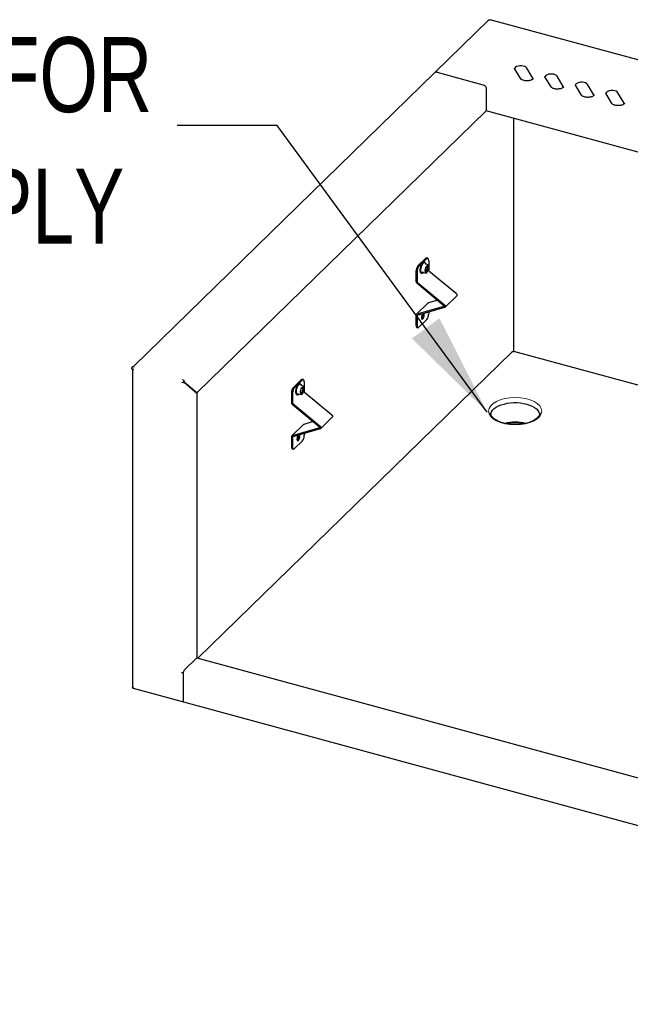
# Model space of a CAD drawing. Header units: inches. Extents: x 36 to 211, y 21 to 146.
# Tile 35 of 52: x 156 to 168, y 103 to 122. Entities that reach past the tile are written whole.
import ezdxf

# ---------------------------------------------------------------- set-up
doc = ezdxf.new("R2010")
doc.units = ezdxf.units.IN
doc.header["$LTSCALE"] = 16
doc.header["$MEASUREMENT"] = 0
doc.layers.add('FORMAT', color=7, linetype='Continuous')
doc.styles.add('SLDTEXTSTYLE0', font='TXT', dxfattribs={"width": 0.75})
doc.dimstyles.new('SLDDIMSTYLE2', dxfattribs={"dimtxt": 0.18, "dimasz": 2.08, "dimexe": 0, "dimexo": 0.0625, "dimgap": 0, "dimtad": 0, "dimtih": 1, "dimtoh": 1, "dimdec": 0, "dimrnd": 1e-09, "dimzin": 0, "dimdsep": 46, "dimlunit": 5, "dimtxsty": 'Standard', "dimsah": 1, "dimcen": 0.09, "dimadec": 0, "dimazin": 0, "dimtfac": 2.08, "dimtdec": 0, "dimtofl": 0, "dimtmove": 0, "dimatfit": 3, "dimfxl": 0, "dimfrac": 2, "dimtolj": 1, "dimtzin": 0, "dimarcsym": 0})

# ---------------------------------------------------------------- blocks, each defined once
blk = doc.blocks.new('SW_NOTE_0_8')
at = {"layer": 'FORMAT', "color": 0, "char_height": 1.5, "attachment_point": 3, "style": 'SLDTEXTSTYLE0'}
for s, insert in [('%%c', (-19.396, 1.77)), ('1-1/2 OPENING FOR', (-0.498, 1.77)), ('ELECTRICAL SUPPLY', (-1.056, -0.86))]:
    blk.add_mtext(s, dxfattribs=dict(at, insert=insert))

msp = doc.modelspace()

# ---------------------------------------------------------------- hatches: boundary and pattern name
at = {"layer": 'FORMAT'}
h = msp.add_hatch(dxfattribs=at)
h.set_pattern_fill('ANSI31', color=256, scale=0.6666667, style=0)
edge = h.paths.add_edge_path(flags=0)
edge.add_ellipse((166.098, 114.573), major_axis=(-0.532, 0), ratio=0.515038, start_angle=0, end_angle=0)

# ---------------------------------------------------------------- linework, layer by layer
at = {"color": 7, "linetype": 'Continuous', "lineweight": 25}
for p, q in [((165.572, 122.402), (164.498, 121.354)), ((189.855, 115.809), (165.595, 122.403)), ((164.491, 121.347), (158.463, 115.464)), ((165.481, 121.091), (164.518, 121.352)), ((166.209, 121.223), (166.086, 121.428)), ((166.452, 121.233), (166.329, 121.438)), ((166.457, 121.221), (166.452, 121.233)), ((166.817, 121.058), (166.694, 121.263)), ((167.06, 121.068), (166.937, 121.273)), ((165.515, 121.048), (165.515, 120.581)), ((167.065, 121.056), (167.06, 121.068)), ((167.425, 120.892), (167.302, 121.097)), ((167.668, 120.902), (167.545, 121.108)), ((167.673, 120.89), (167.668, 120.902)), ((168.033, 120.727), (167.91, 120.932)), ((168.277, 120.737), (168.153, 120.942)), ((165.515, 120.581), (159.733, 114.938)), ((187.39, 114.636), (165.515, 120.581)), ((168.281, 120.725), (168.277, 120.737)), ((166.063, 120.432), (166.063, 115.766)), ((164.151, 117.478), (164.307, 117.63)), ((164.173, 117.472), (164.329, 117.624)), ((164.351, 117.633), (164.328, 117.639)), ((164.293, 117.547), (164.281, 117.55)), ((164.364, 117.498), (164.304, 117.515)), ((164.33, 117.342), (164.367, 117.417)), ((164.367, 117.418), (164.366, 117.495)), ((164.368, 117.59), (164.368, 117.395)), ((164.112, 117.368), (164.112, 117.173)), ((164.135, 117.362), (164.135, 117.167)), ((164.221, 117.331), (164.234, 117.328)), ((164.229, 117.358), (164.29, 117.342)), ((164.229, 117.358), (164.229, 117.358)), ((164.29, 117.342), (164.327, 117.34)), ((164.374, 117.383), (164.918, 116.931)), ((164.129, 117.14), (164.673, 116.688)), ((164.14, 117.156), (164.685, 116.703)), ((164.695, 116.652), (164.928, 116.879)), ((164.353, 116.733), (164.119, 116.505)), ((164.673, 116.668), (164.129, 116.511)), ((164.685, 116.646), (164.14, 116.489)), ((164.548, 116.792), (164.363, 116.739)), ((164.112, 116.487), (164.112, 116.292)), ((164.135, 116.481), (164.135, 116.286)), ((164.225, 116.421), (164.229, 116.423)), ((164.229, 116.423), (164.233, 116.428)), ((164.258, 116.51), (164.256, 116.523)), ((164.368, 116.555), (164.368, 116.514)), ((164.129, 116.249), (164.152, 116.243)), ((164.173, 116.252), (164.329, 116.404)), ((166.038, 115.762), (159.755, 109.63)), ((183.654, 110.99), (166.068, 115.769)), ((158.446, 115.469), (158.48, 115.46)), ((158.428, 115.418), (158.462, 115.409)), ((158.442, 115.414), (158.442, 109.041)), ((159.46, 115.138), (159.426, 115.147)), ((159.478, 115.189), (159.444, 115.198)), ((159.472, 115.149), (159.46, 115.138)), ((159.478, 115.153), (159.472, 115.155)), ((159.472, 115.15), (159.478, 115.153)), ((159.479, 115.156), (159.473, 115.158)), ((159.479, 115.156), (159.477, 115.167)), ((159.478, 115.167), (159.478, 115.189)), ((159.478, 115.153), (159.732, 114.935)), ((159.733, 114.938), (159.479, 115.156)), ((161.662, 115.048), (161.818, 115.2)), ((161.684, 115.042), (161.84, 115.194)), ((161.804, 115.117), (161.792, 115.121)), ((161.875, 115.068), (161.815, 115.085)), ((161.862, 115.203), (161.839, 115.209)), ((161.878, 114.988), (161.878, 115.065)), ((161.879, 115.161), (161.879, 114.966)), ((159.733, 114.938), (159.726, 114.94)), ((159.732, 114.935), (159.732, 109.636)), ((161.623, 114.939), (161.623, 114.744)), ((161.645, 114.933), (161.645, 114.738)), ((161.732, 114.902), (161.745, 114.898)), ((161.74, 114.929), (161.8, 114.913)), ((161.74, 114.929), (161.74, 114.929)), ((161.801, 114.913), (161.837, 114.91)), ((161.841, 114.912), (161.877, 114.986)), ((161.885, 114.954), (162.429, 114.502)), ((161.64, 114.711), (162.184, 114.258)), ((161.651, 114.726), (162.196, 114.274)), ((162.206, 114.222), (162.439, 114.45)), ((165.605, 114.536), (165.605, 114.54)), ((161.864, 114.304), (161.63, 114.076)), ((162.059, 114.363), (161.874, 114.309)), ((161.623, 114.058), (161.623, 113.863)), ((162.184, 114.238), (161.64, 114.082)), ((162.196, 114.216), (161.651, 114.06)), ((161.769, 114.08), (161.767, 114.093)), ((161.879, 114.125), (161.879, 114.084)), ((161.645, 114.052), (161.645, 113.856)), ((161.684, 113.823), (161.84, 113.975)), ((161.736, 113.991), (161.74, 113.994)), ((161.74, 113.994), (161.744, 113.999)), ((161.64, 113.82), (161.663, 113.814)), ((159.478, 109.388), (159.732, 109.636)), ((159.732, 109.636), (181.731, 103.658)), ((159.46, 109.335), (159.426, 109.345)), ((159.46, 109.338), (159.46, 108.775)), ((159.46, 109.335), (159.46, 108.775)), ((158.446, 109.04), (158.468, 109.034)), ((158.461, 109.029), (159.468, 108.756)), ((159.468, 108.756), (181.726, 102.706))]:
    msp.add_line(p, q, dxfattribs=at)
at = {"color": 7, "linetype": 'Continuous', "lineweight": 25, "flags": 128}
for points in [[(166.329, 121.438), (166.314, 121.455), (166.29, 121.468), (166.26, 121.478), (166.226, 121.483), (166.19, 121.483), (166.156, 121.477), (166.127, 121.467), (166.104, 121.453), (166.089, 121.436), (166.086, 121.428)], [(166.937, 121.273), (166.922, 121.289), (166.898, 121.303), (166.868, 121.313), (166.834, 121.318), (166.798, 121.317), (166.764, 121.312), (166.735, 121.302), (166.712, 121.288), (166.698, 121.271), (166.694, 121.262)], [(167.545, 121.108), (167.53, 121.124), (167.506, 121.138), (167.476, 121.147), (167.442, 121.152), (167.406, 121.152), (167.372, 121.147), (167.343, 121.137), (167.32, 121.123), (167.306, 121.106), (167.302, 121.097)], [(168.153, 120.942), (168.138, 120.959), (168.115, 120.973), (168.084, 120.982), (168.05, 120.987), (168.014, 120.987), (167.98, 120.981), (167.951, 120.971), (167.928, 120.957), (167.914, 120.941), (167.91, 120.932)], [(164.368, 117.59), (164.367, 117.603), (164.365, 117.615), (164.361, 117.623), (164.356, 117.63), (164.351, 117.633), (164.344, 117.633), (164.337, 117.63), (164.329, 117.624)], [(164.221, 117.331), (164.213, 117.336), (164.204, 117.351), (164.199, 117.374), (164.199, 117.402), (164.203, 117.434), (164.212, 117.467), (164.224, 117.497), (164.239, 117.523), (164.254, 117.541), (164.27, 117.55), (164.281, 117.55)], [(164.27, 117.347), (164.268, 117.345), (164.253, 117.331), (164.238, 117.327), (164.225, 117.333), (164.216, 117.347), (164.211, 117.37), (164.211, 117.399), (164.216, 117.431), (164.224, 117.464), (164.236, 117.494), (164.251, 117.519), (164.267, 117.537), (164.282, 117.546), (164.296, 117.546), (164.307, 117.535), (164.314, 117.516), (164.315, 117.512)], [(164.362, 117.452), (164.36, 117.428), (164.354, 117.403), (164.345, 117.381), (164.333, 117.363), (164.321, 117.353), (164.31, 117.352), (164.302, 117.36), (164.298, 117.376), (164.297, 117.398), (164.302, 117.423), (164.31, 117.447), (164.32, 117.467), (164.332, 117.481), (164.344, 117.487), (164.353, 117.484), (164.36, 117.471), (164.362, 117.452)], [(164.301, 117.363), (164.301, 117.363), (164.312, 117.37), (164.324, 117.386), (164.333, 117.407), (164.339, 117.431), (164.341, 117.454), (164.339, 117.472), (164.333, 117.482)], [(164.338, 117.484), (164.343, 117.474), (164.346, 117.454), (164.344, 117.43), (164.337, 117.405), (164.327, 117.383), (164.315, 117.367), (164.304, 117.359)], [(164.309, 117.356), (164.315, 117.356), (164.327, 117.363), (164.339, 117.38), (164.349, 117.402), (164.356, 117.427), (164.358, 117.451)], [(164.358, 117.451), (164.355, 117.471), (164.348, 117.482), (164.344, 117.484)], [(164.918, 116.931), (164.925, 116.924), (164.93, 116.915), (164.934, 116.907), (164.935, 116.898), (164.934, 116.889), (164.93, 116.882), (164.928, 116.879)], [(164.673, 116.688), (164.676, 116.685), (164.678, 116.682), (164.679, 116.679), (164.679, 116.676), (164.679, 116.673), (164.678, 116.671), (164.676, 116.669), (164.673, 116.668)], [(164.685, 116.703), (164.692, 116.696), (164.697, 116.688), (164.701, 116.679), (164.702, 116.67), (164.701, 116.662), (164.697, 116.655), (164.692, 116.649), (164.685, 116.646)], [(164.247, 116.52), (164.24, 116.51), (164.231, 116.489), (164.224, 116.465), (164.222, 116.443), (164.224, 116.424), (164.231, 116.413), (164.24, 116.411), (164.251, 116.417), (164.262, 116.432), (164.272, 116.453), (164.278, 116.477), (164.28, 116.5), (164.28, 116.5)], [(164.28, 116.5), (164.278, 116.518), (164.274, 116.528)], [(164.135, 116.286), (164.135, 116.273), (164.137, 116.261), (164.141, 116.253), (164.146, 116.246), (164.152, 116.243), (164.159, 116.243), (164.166, 116.246), (164.173, 116.252)], [(161.732, 114.902), (161.723, 114.907), (161.715, 114.922), (161.71, 114.946), (161.71, 114.975), (161.715, 115.007), (161.723, 115.039), (161.736, 115.069), (161.75, 115.094), (161.766, 115.112), (161.781, 115.12), (161.792, 115.121)], [(161.781, 114.918), (161.778, 114.915), (161.763, 114.902), (161.748, 114.898), (161.736, 114.904), (161.727, 114.919), (161.722, 114.942), (161.722, 114.971), (161.727, 115.003), (161.736, 115.036), (161.748, 115.066), (161.763, 115.091), (161.778, 115.109), (161.794, 115.117), (161.808, 115.116), (161.818, 115.105), (161.825, 115.086), (161.826, 115.082)], [(161.873, 115.022), (161.871, 114.998), (161.865, 114.973), (161.855, 114.95), (161.844, 114.933), (161.832, 114.923), (161.821, 114.923), (161.813, 114.931), (161.808, 114.947), (161.808, 114.97), (161.813, 114.994), (161.821, 115.018), (161.832, 115.039), (161.844, 115.053), (161.855, 115.058), (161.865, 115.054), (161.871, 115.041), (161.873, 115.022)], [(161.812, 114.933), (161.823, 114.94), (161.834, 114.956), (161.844, 114.977), (161.85, 115.001), (161.852, 115.023), (161.85, 115.042), (161.844, 115.053)], [(161.849, 115.055), (161.855, 115.044), (161.857, 115.024), (161.855, 115), (161.848, 114.975), (161.838, 114.953), (161.826, 114.937), (161.815, 114.93)], [(161.879, 115.161), (161.878, 115.174), (161.876, 115.185), (161.872, 115.194), (161.867, 115.2), (161.862, 115.203), (161.855, 115.203), (161.848, 115.2), (161.84, 115.194)], [(161.869, 115.021), (161.866, 115.041), (161.86, 115.053), (161.855, 115.055)], [(161.82, 114.926), (161.826, 114.926), (161.838, 114.933), (161.85, 114.949), (161.86, 114.972), (161.866, 114.997), (161.869, 115.021)], [(165.607, 114.511), (165.61, 114.526), (165.624, 114.56), (165.647, 114.593), (165.679, 114.623), (165.718, 114.651), (165.764, 114.677), (165.817, 114.698), (165.875, 114.716), (165.936, 114.73), (166.001, 114.739), (166.068, 114.743), (166.136, 114.743), (166.202, 114.738), (166.267, 114.728), (166.328, 114.714)], [(166.328, 114.714), (166.386, 114.696), (166.438, 114.674), (166.483, 114.648), (166.522, 114.62), (166.552, 114.589), (166.574, 114.556), (166.587, 114.522), (166.59, 114.509)], [(162.429, 114.502), (162.436, 114.494), (162.441, 114.486), (162.445, 114.477), (162.446, 114.468), (162.445, 114.46), (162.441, 114.453), (162.439, 114.45)], [(162.184, 114.258), (162.187, 114.256), (162.189, 114.253), (162.19, 114.25), (162.19, 114.247), (162.19, 114.244), (162.189, 114.241), (162.187, 114.239), (162.184, 114.238)], [(162.196, 114.274), (162.203, 114.267), (162.208, 114.258), (162.212, 114.249), (162.213, 114.241), (162.212, 114.232), (162.208, 114.225), (162.203, 114.22), (162.196, 114.216)], [(161.758, 114.09), (161.751, 114.08), (161.741, 114.06), (161.735, 114.036), (161.733, 114.013), (161.735, 113.995), (161.741, 113.984), (161.751, 113.981), (161.762, 113.988), (161.773, 114.003), (161.783, 114.024), (161.789, 114.048), (161.791, 114.07), (161.791, 114.07)], [(161.791, 114.07), (161.789, 114.089), (161.785, 114.098)], [(161.645, 113.856), (161.646, 113.843), (161.648, 113.832), (161.652, 113.823), (161.657, 113.817), (161.663, 113.814), (161.669, 113.814), (161.677, 113.817), (161.684, 113.823)], [(159.46, 108.775), (159.46, 108.769), (159.461, 108.764), (159.463, 108.76), (159.465, 108.757), (159.468, 108.756)]]:
    msp.add_lwpolyline(points, dxfattribs=at)
at = {"color": 7, "linetype": 'Continuous', "lineweight": 25}
for centre, radius, start, end in [((164.509, 121.326), 0.0277, 71.5838, 131.3262), ((165.468, 121.045), 0.047, 3.3916, 74.3338), ((164.325, 117.616), 0.0225, 80.7318, 143.9675), ((164.283, 117.369), 0.17, 140.5129, 180.3434), ((164.305, 117.363), 0.17, 140.5129, 180.3434), ((164.363, 117.495), 0.00333, 0.4939, 74.7955), ((164.364, 117.418), 0.00333, 334.2719, 0.4939), ((164.23, 117.359), 0.00156, 167.4569, 237.3235), ((164.29, 117.345), 0.00333, 254.7955, 267.3509), ((164.327, 117.343), 0.00333, 267.3509, 334.2719), ((164.383, 117.396), 0.0156, 182.6127, 231.6756), ((164.157, 117.175), 0.0451, 182.6127, 231.6756), ((164.15, 117.168), 0.0156, 182.6127, 231.6756), ((164.369, 116.716), 0.0233, 105.6211, 134.0171), ((164.136, 116.488), 0.0239, 106.4011, 182.7899), ((164.143, 116.481), 0.00823, 106.4011, 182.7899), ((164.196, 116.484), 0.067, 295.0429, 33.778), ((164.197, 116.513), 0.17, 320.5129, 0.3434), ((164.154, 116.284), 0.0426, 169.3516, 234.3744), ((158.507, 115.419), 0.0791, 140.5129, 180.3434), ((159.539, 115.138), 0.0791, 140.5129, 180.3434), ((159.499, 115.149), 0.0273, 140.5129, 180.3434), ((161.793, 114.94), 0.17, 140.5129, 180.3434), ((161.816, 114.934), 0.17, 140.5129, 180.3434), ((161.836, 115.187), 0.0225, 80.7318, 143.9675), ((161.874, 115.065), 0.00333, 0, 74.7955), ((161.741, 114.931), 0.0016, 167.0923, 236.6337), ((161.801, 114.916), 0.00333, 254.7955, 265.1772), ((161.838, 114.913), 0.00333, 265.1772, 333.8465), ((161.874, 114.988), 0.00333, 333.8465, 0), ((161.894, 114.966), 0.0156, 182.6127, 231.6756), ((161.668, 114.746), 0.0451, 182.6127, 231.6756), ((161.661, 114.739), 0.0156, 182.6127, 231.6756), ((161.88, 114.287), 0.0233, 105.6211, 134.0171), ((166.098, 113.387), 0.965, 77.3323, 102.5403), ((166.098, 113.414), 0.925, 79.1504, 101.0795), ((161.647, 114.059), 0.0239, 106.4011, 182.7899), ((161.654, 114.052), 0.00823, 106.4011, 182.7899), ((161.707, 114.055), 0.067, 295.0429, 33.778), ((161.708, 114.083), 0.17, 320.5129, 0.3434), ((161.665, 113.855), 0.0426, 169.3516, 234.3744), ((159.444, 109.414), 0.0713, 255.3205, 283.3435), ((159.539, 109.338), 0.0791, 140.5129, 180.3434), ((159.479, 108.772), 0.0197, 169.3516, 234.3744)]:
    msp.add_arc(centre, radius, start, end, dxfattribs=at)
for points, knots in [([(165.573, 122.402), (165.573, 122.402), (165.574, 122.405), (165.58, 122.404), (165.586, 122.4), (165.589, 122.398)], [0, 0, 0, 0, 0.1369424, 0.5684712, 1, 1, 1, 1]), ([(165.589, 122.398), (165.59, 122.4), (165.593, 122.403), (165.595, 122.402), (165.595, 122.402)], [0, 0, 0, 0, 0.658001, 1, 1, 1, 1]), ([(164.536, 121.37), (164.53, 121.369), (164.518, 121.368), (164.502, 121.359), (164.495, 121.35), (164.491, 121.345)], [0, 0, 0, 0, 0.338067, 0.676134, 1, 1, 1, 1]), ([(164.52, 121.352), (164.522, 121.355), (164.527, 121.363), (164.533, 121.367), (164.536, 121.37)], [0, 0, 0, 0, 0.439839, 1, 1, 1, 1]), ([(166.086, 121.428), (166.085, 121.429), (166.083, 121.432), (166.083, 121.433), (166.084, 121.434)], [0, 0, 0, 0, 0.476415, 1, 1, 1, 1]), ([(166.46, 121.229), (166.46, 121.229), (166.46, 121.227), (166.458, 121.224), (166.451, 121.214), (166.436, 121.203), (166.414, 121.193), (166.386, 121.185), (166.355, 121.181), (166.322, 121.18), (166.289, 121.184), (166.26, 121.191), (166.236, 121.2), (166.219, 121.211), (166.211, 121.219), (166.209, 121.222), (166.209, 121.223)], [0, 0, 0, 0, 0.006604, 0.088577, 0.163688, 0.243807, 0.323664, 0.405132, 0.488283, 0.572436, 0.656838, 0.740551, 0.822786, 0.902915, 0.978108, 1, 1, 1, 1]), ([(166.694, 121.263), (166.693, 121.264), (166.691, 121.266), (166.692, 121.268), (166.692, 121.269)], [0, 0, 0, 0, 0.476415, 1, 1, 1, 1]), ([(167.068, 121.064), (167.068, 121.064), (167.068, 121.062), (167.066, 121.058), (167.059, 121.049), (167.044, 121.038), (167.022, 121.028), (166.994, 121.02), (166.963, 121.016), (166.93, 121.015), (166.897, 121.018), (166.868, 121.025), (166.844, 121.035), (166.827, 121.046), (166.819, 121.054), (166.817, 121.057), (166.817, 121.058)], [0, 0, 0, 0, 0.006604, 0.088577, 0.163688, 0.243807, 0.323664, 0.405132, 0.488283, 0.572436, 0.656838, 0.740551, 0.822786, 0.902915, 0.978108, 1, 1, 1, 1]), ([(167.302, 121.097), (167.301, 121.099), (167.3, 121.101), (167.3, 121.103), (167.3, 121.103)], [0, 0, 0, 0, 0.476415, 1, 1, 1, 1]), ([(167.676, 120.899), (167.676, 120.898), (167.676, 120.897), (167.674, 120.893), (167.667, 120.883), (167.652, 120.873), (167.63, 120.863), (167.602, 120.855), (167.571, 120.851), (167.538, 120.85), (167.505, 120.853), (167.476, 120.86), (167.452, 120.87), (167.435, 120.881), (167.427, 120.888), (167.425, 120.892), (167.425, 120.892)], [0, 0, 0, 0, 0.006604, 0.088577, 0.163688, 0.243807, 0.323664, 0.405132, 0.488283, 0.572436, 0.656838, 0.740551, 0.822786, 0.902915, 0.978108, 1, 1, 1, 1]), ([(167.91, 120.932), (167.909, 120.933), (167.908, 120.936), (167.908, 120.937), (167.908, 120.938)], [0, 0, 0, 0, 0.476415, 1, 1, 1, 1]), ([(168.284, 120.733), (168.284, 120.733), (168.284, 120.732), (168.282, 120.728), (168.275, 120.718), (168.26, 120.707), (168.238, 120.697), (168.21, 120.69), (168.179, 120.685), (168.146, 120.685), (168.113, 120.688), (168.084, 120.695), (168.06, 120.704), (168.043, 120.715), (168.035, 120.723), (168.033, 120.726), (168.033, 120.727)], [0, 0, 0, 0, 0.006604, 0.088577, 0.163688, 0.243807, 0.323664, 0.405132, 0.488283, 0.572436, 0.656838, 0.740551, 0.822786, 0.902915, 0.978108, 1, 1, 1, 1]), ([(164.304, 117.515), (164.303, 117.515), (164.303, 117.515), (164.302, 117.516), (164.302, 117.516), (164.302, 117.516), (164.303, 117.515), (164.303, 117.515), (164.303, 117.515)], [0, 0, 0, 0, 0.213731, 0.427167, 0.588139, 0.742406, 0.909275, 1, 1, 1, 1]), ([(166.038, 115.761), (166.039, 115.762), (166.041, 115.765), (166.05, 115.767), (166.058, 115.765), (166.062, 115.764)], [0, 0, 0, 0, 0.136942, 0.568471, 1, 1, 1, 1]), ([(166.062, 115.764), (166.063, 115.766), (166.066, 115.77), (166.067, 115.769), (166.068, 115.769)], [0, 0, 0, 0, 0.658001, 1, 1, 1, 1]), ([(158.442, 115.425), (158.442, 115.423), (158.443, 115.419), (158.45, 115.413), (158.458, 115.41), (158.462, 115.409)], [0, 0, 0, 0, 0.276616, 0.638308, 1, 1, 1, 1]), ([(161.815, 115.085), (161.815, 115.085), (161.814, 115.085), (161.814, 115.085), (161.814, 115.086), (161.814, 115.085), (161.814, 115.085), (161.814, 115.085), (161.814, 115.084)], [0, 0, 0, 0, 0.226636, 0.431778, 0.589313, 0.741245, 0.907372, 1, 1, 1, 1]), ([(166.591, 114.539), (166.591, 114.531), (166.59, 114.513), (166.578, 114.486), (166.56, 114.458), (166.534, 114.431), (166.5, 114.405), (166.46, 114.381), (166.414, 114.36), (166.362, 114.342), (166.306, 114.327), (166.246, 114.315), (166.184, 114.308), (166.12, 114.304), (166.056, 114.305), (165.992, 114.31), (165.93, 114.318), (165.871, 114.331), (165.816, 114.347), (165.766, 114.367), (165.722, 114.389), (165.684, 114.413), (165.654, 114.439), (165.63, 114.466), (165.615, 114.493), (165.606, 114.516), (165.606, 114.531), (165.606, 114.537)], [0, 0, 0, 0, 0.042346, 0.082491, 0.125192, 0.166113, 0.206291, 0.246308, 0.286353, 0.326529, 0.366856, 0.407317, 0.447878, 0.488507, 0.529169, 0.569827, 0.61044, 0.650972, 0.691386, 0.731645, 0.771717, 0.811593, 0.851319, 0.89103, 0.931026, 0.97201, 1, 1, 1, 1]), ([(158.462, 109.046), (158.458, 109.045), (158.449, 109.043), (158.442, 109.041), (158.44, 109.041), (158.443, 109.041), (158.444, 109.041)], [0, 0, 0, 0, 0.2868292, 0.5738523, 0.8608766, 1, 1, 1, 1]), ([(158.465, 109.029), (158.464, 109.029), (158.462, 109.029), (158.461, 109.035), (158.462, 109.043), (158.462, 109.046)], [0, 0, 0, 0, 0.193629, 0.596814, 1, 1, 1, 1])]:
    msp.add_open_spline(points, degree=3, knots=knots, dxfattribs=at)
at = {"layer": 'FORMAT', "lineweight": 18}
msp.add_ellipse((166.098, 114.573), major_axis=(-0.532, 0), ratio=0.515038, dxfattribs=at)

# ---------------------------------------------------------------- block references
at = {"layer": 'FORMAT'}
msp.add_blockref('SW_NOTE_0_8', (159.338, 120.285), dxfattribs=at)

# ---------------------------------------------------------------- leaders
msp.add_leader([(165.538, 114.551), (161.338, 120.285), (159.338, 120.285)], dimstyle='SLDDIMSTYLE2', dxfattribs=at)

doc.saveas('drawing.dxf')
